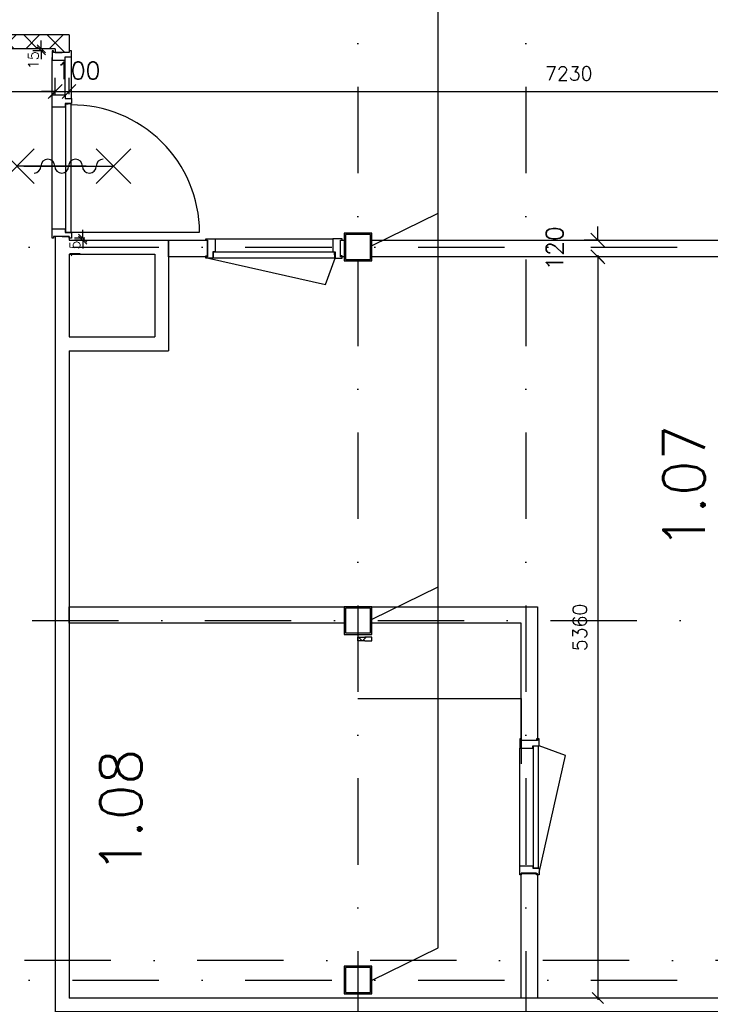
# Model space of a CAD drawing. Extents: x -171140 to 151546, y -8083 to 162438.
# Tile 46 of 96: x 40320 to 45316, y 42472 to 49591. Entities that reach past the tile are written whole.
import ezdxf

# ---------------------------------------------------------------- set-up
doc = ezdxf.new("R2010")
doc.units = 0
doc.header["$LTSCALE"] = 50
doc.header["$MEASUREMENT"] = 0
doc.header["$PDMODE"] = 3
doc.header["$PDSIZE"] = 0.001
for name, pattern in [('DASHDOT', [25, 12.5, -6.25, 0, -6.25]), ('HIDDEN2', [0.1875, 0.125, -0.0625]), ('STRAM_0WT$0$DASHDOT', [25, 12.5, -6.25, 0, -6.25])]:
    doc.linetypes.add(name, pattern=pattern)
doc.layers.get('0').update_dxf_attribs({"linetype": 'CONTINUOUS'})
doc.layers.get('DEFPOINTS').update_dxf_attribs({"linetype": 'CONTINUOUS'})
for name, color, linetype in [('_BESTAAND_ONGEWIJZIGD', 8, 'CONTINUOUS'), ('_BRANDCOMPART', 6, 'DASHDOT'), ('A--A22--_F123-', 9, 'CONTINUOUS'), ('A--L21--', 3, 'CONTINUOUS'), ('A--L22--_F-2--', 7, 'CONTINUOUS'), ('A--L24AC1_TRAPPEN', 1, 'HIDDEN2'), ('A--L32--', 7, 'CONTINUOUS'), ('A--L32--_F-2--', 7, 'CONTINUOUS'), ('A--L32--_F123-', 1, 'CONTINUOUS'), ('A--L32--_F123-DRAAIR', 7, 'CONTINUOUS'), ('A--L3A1_VPORTS', 1, 'CONTINUOUS'), ('A--L65--', 7, 'CONTINUOUS'), ('A--L65--_F-23-', 7, 'CONTINUOUS'), ('A--L65--_F123-', 7, 'CONTINUOUS'), ('A--M$1A-_F123-', 1, 'CONTINUOUS'), ('A--M1$A-_F123-', 1, 'CONTINUOUS'), ('A--T$1A-_F123-_R', 4, 'CONTINUOUS'), ('STRAM_0WT$0$A--T$7A8-_STRA', 8, 'STRAM_0WT$0$DASHDOT'), ('TEKST_KOZIJNMERK', 10, 'CONTINUOUS'), ('X--LR---_CP', 7, 'CONTINUOUS')]:
    doc.layers.add(name, color=color, linetype=linetype)
doc.styles.add('ALFA-0_25', font='ROMANS')
doc.styles.add('HIEMSTRA', font='romans.shx')
doc.dimstyles.new('BEILEN', dxfattribs={"dimscale": 40, "dimtxt": 2.5, "dimasz": 2, "dimexe": 0.3, "dimexo": 0.3, "dimgap": 2, "dimtad": 1, "dimdec": 0, "dimzin": 0, "dimtxsty": 'HIEMSTRA', "dimblk1": 'OBLIQUE', "dimblk2": 'OBLIQUE', "dimsah": 1, "dimcen": -0.09, "dimdle": 0.3, "dimse1": 1, "dimclrd": 2, "dimclre": 2, "dimclrt": 3, "dimazin": 3, "dimtfac": 1, "dimtdec": 4, "dimtofl": 0, "dimtmove": 0, "dimatfit": 3, "dimtvp": 625, "dimtolj": 1, "dimtzin": 0})
doc.dimstyles.new('STANDARD$0', dxfattribs={"dimscale": 50, "dimtxt": 2.5, "dimasz": 2, "dimexe": 2, "dimexo": 0, "dimgap": 2, "dimtad": 1, "dimdec": 0, "dimzin": 0, "dimtxsty": 'ALFA-0_25', "dimblk1": 'OBLIQUE', "dimblk2": 'OBLIQUE', "dimsah": 1, "dimcen": -3, "dimdle": 2, "dimclrd": 1, "dimclre": 1, "dimclrt": 2, "dimazin": 3, "dimtfac": 0.666667, "dimtofl": 0, "dimtmove": 0, "dimatfit": 3, "dimtvp": 0.833333, "dimtolj": 1, "dimtzin": 0})
pattern_1 = [(45, (-40627.31, -49430.54), (-84.85281, 84.85281), []), (135, (-40627.31, -49430.54), (-84.85281, -84.85281), [])]

# ---------------------------------------------------------------- blocks, each defined once
blk = doc.blocks.new('DR_930TYPE4B')
at = {"layer": 'A--L32--_F123-', "color": 1}
for p, q in [((67, 0), (1307, 0)), ((1010, -139), (1312, -139)), ((1037, -93.8), (1287, -93.8))]:
    blk.add_line(p, q, dxfattribs=at)
at = {"layer": 'A--L32--_F123-'}
for points in [[(0, -9), (0, 0), (67, 0), (67, -93.8), (42, -93.8), (42, -139), (0, -139), (0, -121), (12, -121), (12, -9), (0, -9)], [(949, 0), (1035, 0), (1037, 0), (1037, -93.8), (1037, -93.8), (1010, -93.8), (1010, -139), (1010, -139), (974, -139), (974, -139), (974, -93.8), (949, -93.8), (947, -93.8), (947, 0)], [(1354, -9), (1354, 0), (1287, 0), (1287, -93.8), (1312, -93.8), (1312, -139), (1354, -139), (1354, -121), (1342, -121), (1342, -9), (1354, -9)], [(44, -95.6), (44, -135.6), (970.1, -135.6), (967.1, -95.6), (44, -95.6)]]:
    blk.add_lwpolyline(points, close=True, dxfattribs=at)
blk.add_point((1374, 0), dxfattribs=at)
blk.add_point((1374, 0), dxfattribs=at)
at = {"layer": 'A--L32--_F123-DRAAIR', "color": 1}
blk.add_lwpolyline([(44, -135.6), (44, -1065.6, 0.414214), (963, -135.8)], format="xyb", dxfattribs=at)
at = {"layer": 'X--LR---_CP', "color": 1, "linetype": 'CONTINUOUS'}
blk.add_point((0, 0), dxfattribs=at)
at = {"layer": 'X--LR---_CP', "color": 1}
blk.add_point((982, 0), dxfattribs=at)
blk = doc.blocks.new('*U1230')
at = {"layer": 'A--L21--', "color": 8, "linetype": 'CONTINUOUS'}
for points in [[(0, 50), (0, 50), (-5679.7, 50), (-5679.7, 50)], [(-50, -50), (-50, -50), (-5779.7, -50), (-5779.7, -50)]]:
    blk.add_lwpolyline(points, dxfattribs=at)
blk = doc.blocks.new('*U1223')
at = {"layer": 'A--L21--', "color": 8, "linetype": 'CONTINUOUS'}
for points in [[(-50, 0), (-50, 0), (-50, -4830), (-50, -4830)], [(50, -50), (50, -50), (50, -4730), (50, -4730)]]:
    blk.add_lwpolyline(points, dxfattribs=at)
blk = doc.blocks.new('*U1209')
at = {"layer": 'A--A22--_F123-', "linetype": 'CONTINUOUS'}
h = blk.add_hatch(dxfattribs=at)
h.set_pattern_fill('ALFAKRS', color=256, scale=120, style=0)
h.set_pattern_definition(pattern_1)
h.paths.add_polyline_path([(0, 0), (50, 50), (-1150.3, 50), (-1150.3, 0), (-1150.3, -50), (-50, -50)])
at = {"layer": 'A--L22--_F-2--', "color": 2, "linetype": 'CONTINUOUS'}
for points in [[(50, 50), (50, 50), (-1150.3, 50), (-1150.3, 0)], [(-50, -50), (-50, -50), (-1150.3, -50), (-1150.3, 0)]]:
    blk.add_lwpolyline(points, dxfattribs=at)
blk = doc.blocks.new('*U1208')
at = {"layer": 'A--A22--_F123-', "linetype": 'CONTINUOUS'}
h = blk.add_hatch(dxfattribs=at)
h.set_pattern_fill('ALFAKRS', color=256, scale=120, style=0)
h.set_pattern_definition(pattern_1)
h.paths.add_polyline_path([(0, 0), (50, 50), (50, -77), (0, -77), (-50, -77), (-50, -50)])
at = {"layer": 'A--L22--_F-2--', "color": 2, "linetype": 'CONTINUOUS'}
for points in [[(50, 50), (50, 50), (50, -77), (0, -77)], [(-50, -50), (-50, -50), (-50, -77), (0, -77)]]:
    blk.add_lwpolyline(points, dxfattribs=at)
blk = doc.blocks.new('S060204-')
at = {"layer": 'A--L65--_F-23-', "color": 255}
blk.add_circle((0, 0), 0.0123, dxfattribs=at)
at = {"layer": 'A--L65--_F123-', "color": 1, "linetype": 'CONTINUOUS'}
for points in [[(-1.25, 6.25), (1.25, 3.75)], [(1.25, 6.25), (-1.25, 3.75)], [(0, 0), (0, 5)]]:
    blk.add_lwpolyline(points, dxfattribs=at)
blk = doc.blocks.new('S060205A')
at = {"layer": 'A--L65--_F-23-', "color": 255}
blk.add_circle((0, -0.0123), 0.0123, dxfattribs=at)
at = {"layer": 'A--L65--_F123-', "color": 1, "linetype": 'CONTINUOUS'}
for points in [[(-0.5, 5.7377, 0.41), (0, 5.2377)], [(0, 4.2377, 1), (0, 5.2377)], [(0, 4.2377, 1), (0, 3.2377)], [(0, 2.2377, 1), (0, 3.2377)], [(0, 2.2377, 1), (0, 1.2377)], [(0.5, 0.7377, 0.41), (0, 1.2377)]]:
    blk.add_lwpolyline(points, format="xyb", dxfattribs=at)
blk.add_lwpolyline([(0, -0.0123), (0, 6.2377)], dxfattribs=at)
at = {"layer": 'A--L65--', "xscale": -1}
blk.add_blockref('S060204-', (0, 1.4877), dxfattribs=at)
blk.add_blockref('S060204-', (0, 1.4877), dxfattribs=at)
at = {"layer": 'A--L65--', "rotation": 180}
blk.add_blockref('S060204-', (0, 4.4877), dxfattribs=at)
blk.add_blockref('S060204-', (0, 4.4877), dxfattribs=at)
blk = doc.blocks.new('*U1123')
at = {"layer": 'A--L21--', "color": 8, "linetype": 'CONTINUOUS'}
for points in [[(0, 0), (-50, 0), (-50, -76.7), (-50, -76.7)], [(0, 0), (50, 0), (50, -26.7), (50, -26.7)]]:
    blk.add_lwpolyline(points, dxfattribs=at)
blk = doc.blocks.new('*U1122')
at = {"layer": 'A--L21--', "color": 8, "linetype": 'CONTINUOUS'}
for points in [[(-50, 0), (-50, 0), (-50, -700), (-50, -700)], [(50, -50), (50, -50), (50, -650), (50, -650)]]:
    blk.add_lwpolyline(points, dxfattribs=at)
blk = doc.blocks.new('*U1121')
at = {"layer": 'A--L21--', "color": 8, "linetype": 'CONTINUOUS'}
for points in [[(50, 50), (50, 50), (50, -750), (50, -750)], [(-50, -50), (-50, -50), (-50, -650), (-50, -650)]]:
    blk.add_lwpolyline(points, dxfattribs=at)
blk = doc.blocks.new('*U1120')
at = {"layer": 'A--L21--', "color": 8, "linetype": 'CONTINUOUS'}
for points in [[(50, 50), (50, 50), (670, 50), (670, 50)], [(50, -50), (50, -50), (770, -50), (770, -50)]]:
    blk.add_lwpolyline(points, dxfattribs=at)
blk = doc.blocks.new('*U1119')
at = {"layer": 'A--L21--', "color": 8, "linetype": 'CONTINUOUS'}
for points in [[(50, 50), (50, 50), (770, 50), (770, 50)], [(50, -50), (50, -50), (670, -50), (670, -50)]]:
    blk.add_lwpolyline(points, dxfattribs=at)
blk = doc.blocks.new('_OBLIQUE')
at = {"color": 0, "linetype": 'BYBLOCK'}
blk.add_line((-0.5, -0.5), (0.5, 0.5), dxfattribs=at)
blk = doc.blocks.new('*D115')
at = {"layer": 'A--M$1A-_F123-', "color": 2, "linetype": 'CONTINUOUS'}
blk.add_line((39615.3, 49071.8), (40589.3, 49071.8), dxfattribs=at)
at = {"layer": 'DEFPOINTS', "color": 0, "linetype": 'CONTINUOUS'}
for p in [(39627.3, 49071.8), (40577.3, 49071.8), (40577.3, 49071.8)]:
    blk.add_point(p, dxfattribs=at)
at = {"layer": 'A--M$1A-_F123-', "color": 2, "linetype": 'CONTINUOUS', "xscale": 80, "yscale": 80, "zscale": 80, "rotation": 180}
blk.add_blockref('_OBLIQUE', (39627.3, 49071.8), dxfattribs=at)
at = {"layer": 'A--M$1A-_F123-', "color": 2, "linetype": 'CONTINUOUS', "xscale": 80, "yscale": 80, "zscale": 80}
blk.add_blockref('_OBLIQUE', (40577.3, 49071.8), dxfattribs=at)
at = {"layer": 'A--M$1A-_F123-', "color": 3, "linetype": 'CONTINUOUS', "insert": (40091.8, 49271.8), "char_height": 100, "attachment_point": 5, "style": 'HIEMSTRA'}
blk.add_mtext('\\A1;950', dxfattribs=at)
blk = doc.blocks.new('*D122')
at = {"layer": 'A--M$1A-_F123-', "color": 2, "linetype": 'CONTINUOUS'}
for p, q in [((40665.3, 49071.8), (47919, 49071.8)), ((47907, 48975.2), (47907, 49083.8))]:
    blk.add_line(p, q, dxfattribs=at)
at = {"layer": 'DEFPOINTS', "color": 0, "linetype": 'CONTINUOUS'}
for p in [(40677.3, 49071.8), (47907, 49071.8), (47907, 48963.2)]:
    blk.add_point(p, dxfattribs=at)
at = {"layer": 'A--M$1A-_F123-', "color": 2, "linetype": 'CONTINUOUS', "xscale": 80, "yscale": 80, "zscale": 80, "rotation": 180}
blk.add_blockref('_OBLIQUE', (40677.3, 49071.8), dxfattribs=at)
at = {"layer": 'A--M$1A-_F123-', "color": 2, "linetype": 'CONTINUOUS', "xscale": 80, "yscale": 80, "zscale": 80}
blk.add_blockref('_OBLIQUE', (47907, 49071.8), dxfattribs=at)
at = {"layer": 'A--M$1A-_F123-', "color": 3, "linetype": 'CONTINUOUS', "insert": (44292.2, 49201.8), "char_height": 100, "attachment_point": 5, "style": 'HIEMSTRA'}
blk.add_mtext('\\A1;7230', dxfattribs=at)
blk = doc.blocks.new('*D123')
at = {"layer": 'A--M$1A-_F123-', "color": 2, "linetype": 'CONTINUOUS'}
for p, q in [((44502.7, 47888.9), (44502.7, 42504.9)), ((44490.7, 42516.9), (44490.7, 42516.9))]:
    blk.add_line(p, q, dxfattribs=at)
at = {"layer": 'DEFPOINTS', "color": 0, "linetype": 'CONTINUOUS'}
for p in [(44502.7, 47876.9), (44502.7, 42516.9), (44502.7, 42516.9)]:
    blk.add_point(p, dxfattribs=at)
at = {"layer": 'A--M$1A-_F123-', "color": 2, "linetype": 'CONTINUOUS', "xscale": 80, "yscale": 80, "zscale": 80}
for p, rotation in [((44502.7, 47876.9), 90), ((44502.7, 42516.9), 270)]:
    blk.add_blockref('_OBLIQUE', p, dxfattribs=dict(at, rotation=rotation))
at = {"layer": 'A--M$1A-_F123-', "color": 3, "linetype": 'CONTINUOUS', "insert": (44372.7, 45196.9), "char_height": 100, "attachment_point": 5, "rotation": 90, "style": 'HIEMSTRA'}
blk.add_mtext('\\A1;5360', dxfattribs=at)
blk = doc.blocks.new('STRAM_0WT')
at = {"layer": 'STRAM_0WT$0$A--T$7A8-_STRA', "color": 8}
for p, q in [((-32849.938, 28110.192), (-32849.938, -5393.534)), ((-31634.938, 28110.192), (-31634.938, -7328.621)), ((-66167.142, 15700), (-500, 15700)), ((-108962.956, 13000), (-500, 13000)), ((-66167.142, 10400), (-540.602, 10400))]:
    blk.add_line(p, q, dxfattribs=at)
blk = doc.blocks.new('*D346')
at = {"color": 1, "linetype": 'BYBLOCK'}
for p, q in [((40577.3, 49053.8), (40577.3, 49171.8)), ((40677.3, 49053.8), (40677.3, 49171.8)), ((40577.3, 49071.8), (40477.3, 49071.8)), ((40577.3, 49071.8), (40677.3, 49071.8)), ((40677.3, 49071.8), (40777.3, 49071.8))]:
    blk.add_line(p, q, dxfattribs=at)
at = {"layer": 'DEFPOINTS', "color": 0, "linetype": 'BYBLOCK'}
for p in [(40577.3, 49053.8), (40677.3, 49071.8), (40677.3, 49053.8)]:
    blk.add_point(p, dxfattribs=at)
at = {"color": 1, "linetype": 'BYBLOCK', "xscale": 100, "yscale": 100, "zscale": 100}
blk.add_blockref('_OBLIQUE', (40577.3, 49071.8), dxfattribs=at)
at = {"color": 1, "linetype": 'BYBLOCK', "xscale": 100, "yscale": 100, "zscale": 100, "rotation": 180}
blk.add_blockref('_OBLIQUE', (40677.3, 49071.8), dxfattribs=at)
at = {"color": 2, "linetype": 'BYBLOCK', "insert": (40743.3, 49223.3), "char_height": 125, "attachment_point": 5, "style": 'ALFA-0_25'}
blk.add_mtext('\\A1;100', dxfattribs=at)
blk = doc.blocks.new('*D347')
at = {"layer": 'A--M$1A-_F123-', "color": 1, "linetype": 'CONTINUOUS'}
for p, q in [((44502.7, 47996.9), (44502.7, 48096.9)), ((44509.3, 47996.9), (44402.7, 47996.9)), ((44509.3, 47876.9), (44402.7, 47876.9)), ((44502.7, 47876.9), (44502.7, 47776.9))]:
    blk.add_line(p, q, dxfattribs=at)
at = {"layer": 'DEFPOINTS', "color": 0, "linetype": 'CONTINUOUS'}
for p in [(44502.7, 47996.9), (44509.3, 47996.9), (44509.3, 47876.9)]:
    blk.add_point(p, dxfattribs=at)
at = {"layer": 'A--M$1A-_F123-', "color": 1, "linetype": 'CONTINUOUS', "xscale": 100, "yscale": 100, "zscale": 100}
for p, rotation in [((44502.7, 47996.9), 270), ((44502.7, 47876.9), 90)]:
    blk.add_blockref('_OBLIQUE', p, dxfattribs=dict(at, rotation=rotation))
at = {"layer": 'A--M$1A-_F123-', "color": 2, "linetype": 'CONTINUOUS', "insert": (44190.2, 47936.9), "char_height": 125, "attachment_point": 5, "rotation": 90, "style": 'ALFA-0_25'}
blk.add_mtext('\\A1;120', dxfattribs=at)
blk = doc.blocks.new('*D502')
at = {"layer": 'A--M1$A-_F123-', "color": 1}
for p, q in [((40475.9, 49380.5), (40475.9, 49440.5)), ((40491.8, 49380.5), (40415.9, 49380.5)), ((40491.8, 49365.9), (40415.9, 49365.9)), ((40475.9, 49365.9), (40475.9, 49305.9))]:
    blk.add_line(p, q, dxfattribs=at)
at = {"layer": 'DEFPOINTS', "color": 0}
for p in [(40475.9, 49365.9), (40491.8, 49380.5), (40491.8, 49365.9)]:
    blk.add_point(p, dxfattribs=at)
at = {"layer": 'A--M1$A-_F123-', "color": 1, "xscale": 60, "yscale": 60, "zscale": 60}
for p, rotation in [((40475.9, 49380.5), 270), ((40475.9, 49365.9), 90)]:
    blk.add_blockref('_OBLIQUE', p, dxfattribs=dict(at, rotation=rotation))
at = {"layer": 'A--M1$A-_F123-', "color": 2, "insert": (40419, 49298.6), "char_height": 75, "attachment_point": 5, "rotation": 90, "style": 'ALFA-0_25'}
blk.add_mtext('\\A1;15', dxfattribs=at)
blk = doc.blocks.new('*U910')
at = {"layer": 'A--A22--_F123-', "linetype": 'CONTINUOUS'}
h = blk.add_hatch(dxfattribs=at)
h.set_pattern_fill('ALFAKRS', color=256, scale=120, style=0)
h.set_pattern_definition([(45, (-42817.03, -45099.86), (-84.85281, 84.85281), []), (135, (-42817.03, -45099.86), (-84.85281, -84.85281), [])])
h.paths.add_polyline_path([(0, 0), (-50, 0), (-50, 27), (0, 27), (50, 27), (50, 0)])
at = {"layer": 'A--L22--_F-2--', "color": 2, "linetype": 'CONTINUOUS'}
for points in [[(0, 0), (-50, 0), (-50, 27), (0, 27)], [(0, 0), (50, 0), (50, 27), (0, 27)]]:
    blk.add_lwpolyline(points, dxfattribs=at)
blk = doc.blocks.new('*D527')
at = {"layer": 'A--M1$A-_F123-', "color": 1}
for p, q in [((40776.8, 48011.5), (40776.8, 48071.5)), ((40792.7, 48011.5), (40716.8, 48011.5)), ((40792.7, 47996.9), (40716.8, 47996.9)), ((40776.8, 47996.9), (40776.8, 47936.9))]:
    blk.add_line(p, q, dxfattribs=at)
at = {"layer": 'DEFPOINTS', "color": 0}
for p in [(40776.8, 47996.9), (40792.7, 48011.5), (40792.7, 47996.9)]:
    blk.add_point(p, dxfattribs=at)
at = {"layer": 'A--M1$A-_F123-', "color": 1, "xscale": 60, "yscale": 60, "zscale": 60}
for p, rotation in [((40776.8, 48011.5), 270), ((40776.8, 47996.9), 90)]:
    blk.add_blockref('_OBLIQUE', p, dxfattribs=dict(at, rotation=rotation))
at = {"layer": 'A--M1$A-_F123-', "color": 2, "insert": (40719.9, 47929.6), "char_height": 75, "attachment_point": 5, "rotation": 90, "style": 'ALFA-0_25'}
blk.add_mtext('\\A1;15', dxfattribs=at)

msp = doc.modelspace()

# ---------------------------------------------------------------- linework, layer by layer
at = {"layer": '_BESTAAND_ONGEWIJZIGD', "linetype": 'CONTINUOUS'}
for points in [[(42667, 47846.9), (42867, 47846.9), (42867, 48046.9), (42667, 48046.9)], [(42667, 47846.9), (42867, 47846.9), (42867, 48046.9), (42667, 48046.9)], [(42677, 47856.9), (42857, 47856.9), (42857, 48036.9), (42677, 48036.9)], [(42677, 47856.9), (42857, 47856.9), (42857, 48036.9), (42677, 48036.9)], [(42667, 45146.9), (42867, 45146.9), (42867, 45346.9), (42667, 45346.9)], [(42667, 45146.9), (42867, 45146.9), (42867, 45346.9), (42667, 45346.9)], [(42677, 45156.9), (42857, 45156.9), (42857, 45336.9), (42677, 45336.9)], [(42677, 45156.9), (42857, 45156.9), (42857, 45336.9), (42677, 45336.9)], [(42667, 42546.9), (42867, 42546.9), (42867, 42746.9), (42667, 42746.9)], [(42667, 42546.9), (42867, 42546.9), (42867, 42746.9), (42667, 42746.9)], [(42677, 42556.9), (42857, 42556.9), (42857, 42736.9), (42677, 42736.9)], [(42677, 42556.9), (42857, 42556.9), (42857, 42736.9), (42677, 42736.9)]]:
    msp.add_lwpolyline(points, close=True, dxfattribs=at)
at = {"layer": '_BRANDCOMPART'}
msp.add_lwpolyline([(47099.4, 30650.8), (47099.4, 35817.5), (46214, 35817.5), (46214, 37113.5), (49181.3, 37113.5), (49181.3, 39577.1), (48480, 39577.1), (48480, 42789.3), (40221.6, 42789.3), (40221.6, 49046.7), (39064.6, 49046.7), (39064.6, 56840.7), (39064.6, 56840.7), (40388.8, 56840.7), (40388.8, 59802), (40388.8, 59802), (37996.9, 59802), (37996.9, 64946.5), (36327, 64587.4), (36327, 72357.4), (34739.4, 72702.5)], dxfattribs=at)
at = {"layer": 'A--L21--', "color": 2, "linetype": 'CONTINUOUS'}
for p, q in [((42867, 45227), (42867, 45346.9)), ((42867, 45346.9), (44067, 45346.9)), ((44067, 45346.9), (44067, 44379.3)), ((43947.2, 45226.9), (42867, 45227)), ((43947, 44379.3), (43947.2, 45226.9)), ((44067, 44379.3), (43947, 44379.3))]:
    msp.add_line(p, q, dxfattribs=at)
for points in [[(41397.3, 47996.9), (41680, 47996.7), (41680, 47876.9), (41397.3, 47876.9)], [(42640, 47996.9), (42667, 47996.7), (42667, 47876.9), (42640, 47876.9)], [(42867, 47996.9), (47807, 47996.7), (47807, 47876.9), (42867, 47876.9)], [(40677.3, 45346.9), (42667, 45346.8), (42667, 45226.9), (40677.3, 45226.9)], [(43947, 42516.9), (43947.2, 43416.9), (44067, 43416.9), (44067, 42516.9)]]:
    msp.add_lwpolyline(points, close=True, dxfattribs=at)
at = {"layer": 'A--L21--'}
msp.add_lwpolyline([(42667, 45146.9), (42867, 45146.9), (42867, 45346.9), (42667, 45346.9)], close=True, dxfattribs=at)
at = {"layer": 'A--L32--_F-2--', "color": 1, "linetype": 'CONTINUOUS'}
for points in [[(41686, 47866.7), (42532.3, 47675.5), (42602, 47866.7)], [(44077.2, 43425.3), (44268.4, 44271.6), (44077.2, 44341.3)]]:
    msp.add_lwpolyline(points, dxfattribs=at)
at = {"layer": 'A--L32--_F123-', "color": 1}
for p, q in [((41735, 48005.7), (42585, 48005.7)), ((43938.2, 43474.3), (43938.2, 44324.3))]:
    msp.add_line(p, q, dxfattribs=at)
at = {"layer": 'A--L32--_F123-'}
for points in [[(41668, 47996.7), (41668, 48005.7), (41735, 48005.7), (41735, 47912), (41718, 47912), (41718, 47866.7), (41668, 47866.7), (41668, 47884.7), (41680, 47884.7), (41680, 47996.7), (41668, 47996.7)], [(42652, 47996.7), (42652, 48005.7), (42585, 48005.7), (42585, 47912), (42602, 47912), (42602, 47866.7), (42652, 47866.7), (42652, 47884.7), (42640, 47884.7), (42640, 47996.7), (42652, 47996.7)], [(41720, 47910.2), (41720, 47870.2), (42600, 47870.2), (42597, 47910.2), (41720, 47910.2)], [(43947.2, 44391.3), (43938.2, 44391.3), (43938.2, 44324.3), (44031.9, 44324.3), (44031.9, 44341.3), (44077.2, 44341.3), (44077.2, 44391.3), (44059.2, 44391.3), (44059.2, 44379.3), (43947.2, 44379.3), (43947.2, 44391.3)], [(44033.7, 43459.3), (44073.7, 43459.3), (44073.7, 44339.3), (44033.7, 44336.3), (44033.7, 43459.3)], [(43947.2, 43407.3), (43938.2, 43407.3), (43938.2, 43474.3), (44031.9, 43474.3), (44031.9, 43457.3), (44077.2, 43457.3), (44077.2, 43407.3), (44059.2, 43407.3), (44059.2, 43419.3), (43947.2, 43419.3), (43947.2, 43407.3)]]:
    msp.add_lwpolyline(points, close=True, dxfattribs=at)
at = {"layer": 'A--L3A1_VPORTS'}
for p, q in [((42767, 44682.3), (43947, 44682.3)), ((43947, 44682.3), (43947, 44209.5))]:
    msp.add_line(p, q, dxfattribs=at)
at = {"layer": 'TEKST_KOZIJNMERK'}
for p, q in [((43346.7, 42880.4), (43346.7, 55807.9)), ((42870.5, 47959.4), (43346.7, 48192.9)), ((42870.5, 45256.3), (43346.7, 45489.8)), ((42870.5, 42646.9), (43346.7, 42880.4))]:
    msp.add_line(p, q, dxfattribs=at)
at = {"layer": 'X--LR---_CP'}
msp.add_point((41668, 48005.7), dxfattribs=at)
at = {"layer": 'X--LR---_CP', "color": 1}
for p in [(41680, 47996.7), (41680, 47884.7)]:
    msp.add_point(p, dxfattribs=at)
at = {"layer": 'X--LR---_CP', "color": 2}
for p in [(42640, 47996.7), (42640, 47884.7)]:
    msp.add_point(p, dxfattribs=at)

# ---------------------------------------------------------------- block references
at = {"layer": 'A--L21--', "linetype": 'CONTINUOUS'}
for name, p in [('*U1209', (40627.3, 49430.5)), ('*U1208', (40627.3, 49430.5)), ('*U1123', (40627.3, 48023.5)), ('*U1119', (40627.3, 47946.9)), ('*U1121', (41347.3, 47946.9)), ('*U1122', (40627.3, 47946.9)), ('*U1120', (40627.3, 47246.9)), ('*U1223', (40627.3, 47246.9)), ('*U910', (42817, 45099.9)), ('*U1230', (46357, 42466.9))]:
    msp.add_blockref(name, p, dxfattribs=at)
at = {"layer": 'A--L24AC1_TRAPPEN'}
msp.add_blockref('STRAM_0WT', (75617, 32246.9), dxfattribs=at)
at = {"layer": 'A--L32--', "linetype": 'CONTINUOUS', "rotation": 90}
msp.add_blockref('DR_930TYPE4B', (40556.3, 48011.5), dxfattribs=at)
at = {"layer": 'A--L65--', "xscale": 100, "yscale": 100, "zscale": 2, "rotation": 270}
msp.add_blockref('S060205A', (40350.4, 48532.4), dxfattribs=at)

# ---------------------------------------------------------------- texts
at = {"layer": 'A--T$1A-_F123-_R', "style": 'ALFA-0_25'}
for s, p in [('1.07', (45276, 45761.8)), ('1.08', (41201.5, 43418.1))]:
    msp.add_text(s, height=300, rotation=90, dxfattribs=at).set_placement(p)

# ---------------------------------------------------------------- dimensions: what is measured, and where the dimension line sits
at = {"layer": 'A--M$1A-_F123-', "linetype": 'CONTINUOUS'}
dim = msp.add_linear_dim(base=(40577.3, 49071.8), p1=(39627.3, 49071.8), p2=(40577.3, 49071.8), dimstyle='BEILEN', override={"dimtxsty": 'HIEMSTRA'}, dxfattribs=at)
dim.commit()
dim.dimension.update_dxf_attribs({"geometry": '*D115', "text_midpoint": (40091.8, 49271.8), "dimtype": 160})
dim = msp.add_linear_dim(base=(40677.3, 49071.8), p1=(40577.3, 49053.8), p2=(40677.3, 49053.8), dimstyle='STANDARD$0', dxfattribs=at)
dim.commit()
dim.dimension.update_dxf_attribs({"geometry": '*D346', "text_midpoint": (40743.3, 49223.3), "dimtype": 160})
dim = msp.add_linear_dim(base=(47907, 49071.8), p1=(40677.3, 49071.8), p2=(47907, 48963.2), dimstyle='BEILEN', override={"dimtxsty": 'HIEMSTRA'}, dxfattribs=at)
dim.commit()
dim.dimension.update_dxf_attribs({"geometry": '*D122', "text_midpoint": (44292.2, 49201.8)})
dim = msp.add_linear_dim(base=(44502.7, 47996.9), p1=(44509.3, 47876.9), p2=(44509.3, 47996.9), angle=90, dimstyle='STANDARD$0', dxfattribs=at)
dim.commit()
dim.dimension.update_dxf_attribs({"geometry": '*D347', "text_midpoint": (44190.2, 47936.9)})
dim = msp.add_linear_dim(base=(44502.7, 42516.9), p1=(44502.7, 47876.9), p2=(44502.7, 42516.9), angle=90, dimstyle='BEILEN', override={"dimtxsty": 'HIEMSTRA'}, dxfattribs=at)
dim.commit()
dim.dimension.update_dxf_attribs({"geometry": '*D123', "text_midpoint": (44372.7, 45196.9)})
at = {"layer": 'A--M1$A-_F123-'}
for base, p1, p2, picture, middle in [((40475.9, 49365.9), (40491.8, 49380.5), (40491.8, 49365.9), '*D502', (40419, 49298.6)), ((40776.8, 47996.9), (40792.7, 48011.5), (40792.7, 47996.9), '*D527', (40719.9, 47929.6))]:
    dim = msp.add_linear_dim(base=base, p1=p1, p2=p2, angle=270, dimstyle='STANDARD$0', override={"dimscale": 30, "dimblk1": 'OBLIQUE', "dimblk2": 'OBLIQUE'}, dxfattribs=at)
    dim.commit()
    dim.dimension.update_dxf_attribs({"geometry": picture, "text_midpoint": middle, "dimtype": 161})

doc.saveas('drawing.dxf')
